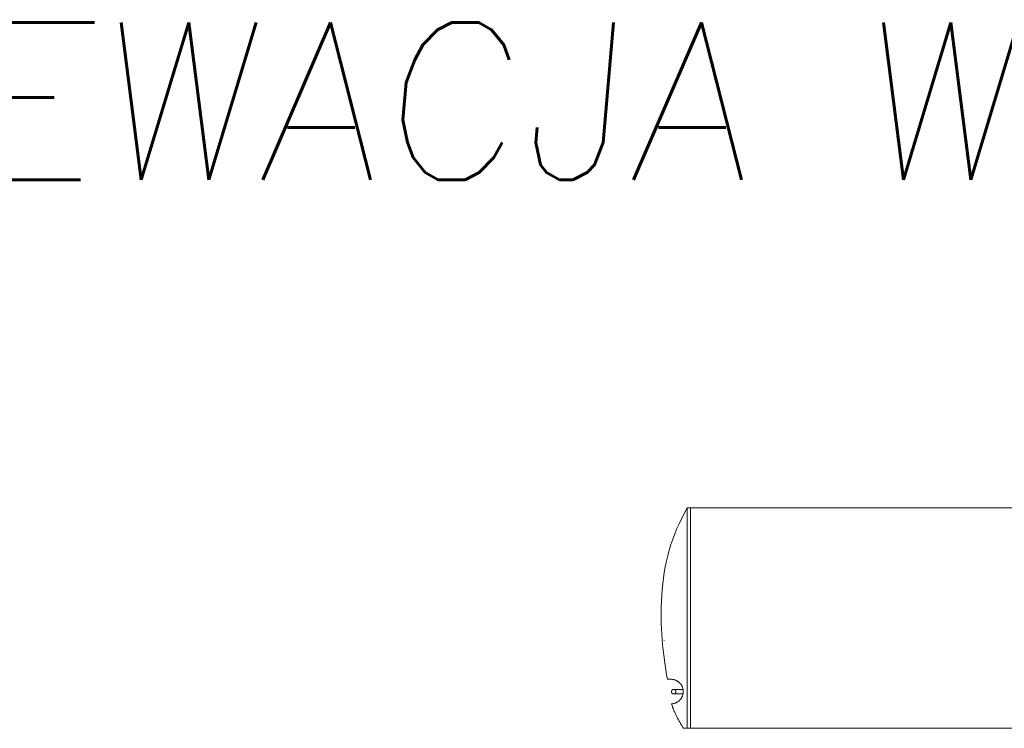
# Model space of a CAD drawing. Extents: x 64716 to 7565828, y -160732 to 5881792.
# Tile 50 of 160: x 90311 to 93439, y 2936 to 5188. Entities that reach past the tile are written whole.
import ezdxf

# ---------------------------------------------------------------- set-up
doc = ezdxf.new("R2010")
doc.units = 0
doc.header["$MEASUREMENT"] = 0
doc.layers.add('linii', color=7, linetype='Continuous', lineweight=15)
doc.styles.add('ROMAND', font='simplex.shx', dxfattribs={"width": 0.9, "oblique": 10})

msp = doc.modelspace()

# ---------------------------------------------------------------- linework, layer by layer
at = {"layer": 'linii'}
for p, q in [((92431.7, 3637, 0), (92415.1, 3604.5, 0)), ((92431.7, 3637, 0), (118957.8, 3637, 0)), ((92431.7, 2938, 0), (92431.7, 3637, 0)), ((92442.7, 2937.4, 0), (92442.7, 3637, 0)), ((92415.1, 3604.5, 0), (92406.9, 3588.1, 0)), ((92415.1, 3604.5, 0), (92406.9, 3588.1, 0)), ((92415.1, 3604.5, 0), (92406.9, 3588.1, 0)), ((92415.1, 3604.5, 0), (92406.9, 3588.1, 0)), ((92399.3, 3571.4, 0), (92392.3, 3554.5, 0)), ((92399.3, 3571.4, 0), (92392.3, 3554.5, 0)), ((92399.3, 3571.4, 0), (92392.3, 3554.5, 0)), ((92399.3, 3571.4, 0), (92392.3, 3554.5, 0)), ((92406.9, 3588.1, 0), (92399.3, 3571.4, 0)), ((92406.9, 3588.1, 0), (92399.3, 3571.4, 0)), ((92406.9, 3588.1, 0), (92399.3, 3571.4, 0)), ((92406.9, 3588.1, 0), (92399.3, 3571.4, 0)), ((92385.9, 3537.3, 0), (92380.1, 3520, 0)), ((92385.9, 3537.3, 0), (92380.1, 3520, 0)), ((92385.9, 3537.3, 0), (92380.1, 3520, 0)), ((92385.9, 3537.3, 0), (92380.1, 3520, 0)), ((92392.3, 3554.5, 0), (92385.9, 3537.3, 0)), ((92392.3, 3554.5, 0), (92385.9, 3537.3, 0)), ((92392.3, 3554.5, 0), (92385.9, 3537.3, 0)), ((92392.3, 3554.5, 0), (92385.9, 3537.3, 0)), ((92380.1, 3520, 0), (92374.9, 3502.5, 0)), ((92380.1, 3520, 0), (92374.9, 3502.5, 0)), ((92380.1, 3520, 0), (92374.9, 3502.5, 0)), ((92380.1, 3520, 0), (92374.9, 3502.5, 0)), ((92370.1, 3484.8, 0), (92366, 3467.1, 0)), ((92370.1, 3484.8, 0), (92366, 3467.1, 0)), ((92370.1, 3484.8, 0), (92366, 3467.1, 0)), ((92370.1, 3484.8, 0), (92366, 3467.1, 0)), ((92374.9, 3502.5, 0), (92370.1, 3484.8, 0)), ((92374.9, 3502.5, 0), (92370.1, 3484.8, 0)), ((92374.9, 3502.5, 0), (92370.1, 3484.8, 0)), ((92374.9, 3502.5, 0), (92370.1, 3484.8, 0)), ((92362.3, 3449.2, 0), (92359.1, 3431.2, 0)), ((92362.3, 3449.2, 0), (92359.1, 3431.2, 0)), ((92362.3, 3449.2, 0), (92359.1, 3431.2, 0)), ((92362.3, 3449.2, 0), (92359.1, 3431.2, 0)), ((92366, 3467.1, 0), (92362.3, 3449.2, 0)), ((92366, 3467.1, 0), (92362.3, 3449.2, 0)), ((92366, 3467.1, 0), (92362.3, 3449.2, 0)), ((92366, 3467.1, 0), (92362.3, 3449.2, 0)), ((92356.4, 3413.2, 0), (92354.1, 3395.1, 0)), ((92356.4, 3413.2, 0), (92354.1, 3395.1, 0)), ((92356.4, 3413.2, 0), (92354.1, 3395.1, 0)), ((92356.4, 3413.2, 0), (92354.1, 3395.1, 0)), ((92359.1, 3431.2, 0), (92356.4, 3413.2, 0)), ((92359.1, 3431.2, 0), (92356.4, 3413.2, 0)), ((92359.1, 3431.2, 0), (92356.4, 3413.2, 0)), ((92359.1, 3431.2, 0), (92356.4, 3413.2, 0)), ((92354.1, 3395.1, 0), (92352.3, 3377.1, 0)), ((92354.1, 3395.1, 0), (92352.3, 3377.1, 0)), ((92354.1, 3395.1, 0), (92352.3, 3377.1, 0)), ((92354.1, 3395.1, 0), (92352.3, 3377.1, 0)), ((92350.9, 3359.1, 0), (92349.8, 3341.1, 0)), ((92350.9, 3359.1, 0), (92349.8, 3341.1, 0)), ((92350.9, 3359.1, 0), (92349.8, 3341.1, 0)), ((92350.9, 3359.1, 0), (92349.8, 3341.1, 0)), ((92352.3, 3377.1, 0), (92350.9, 3359.1, 0)), ((92352.3, 3377.1, 0), (92350.9, 3359.1, 0)), ((92352.3, 3377.1, 0), (92350.9, 3359.1, 0)), ((92352.3, 3377.1, 0), (92350.9, 3359.1, 0)), ((92349.2, 3323.1, 0), (92348.9, 3305.3, 0)), ((92349.2, 3323.1, 0), (92348.9, 3305.3, 0)), ((92349.2, 3323.1, 0), (92348.9, 3305.3, 0)), ((92349.2, 3323.1, 0), (92348.9, 3305.3, 0)), ((92349.8, 3341.1, 0), (92349.2, 3323.1, 0)), ((92349.8, 3341.1, 0), (92349.2, 3323.1, 0)), ((92349.8, 3341.1, 0), (92349.2, 3323.1, 0)), ((92349.8, 3341.1, 0), (92349.2, 3323.1, 0)), ((92348.9, 3305.3, 0), (92349, 3287.6, 0)), ((92348.9, 3305.3, 0), (92349, 3287.6, 0)), ((92348.9, 3305.3, 0), (92349, 3287.6, 0)), ((92348.9, 3305.3, 0), (92349, 3287.6, 0)), ((92349, 3287.6, 0), (92349.3, 3270, 0)), ((92349, 3287.6, 0), (92349.3, 3270, 0)), ((92349, 3287.6, 0), (92349.3, 3270, 0)), ((92349, 3287.6, 0), (92349.3, 3270, 0)), ((92349.3, 3270, 0), (92350, 3252.6, 0)), ((92349.3, 3270, 0), (92350, 3252.6, 0)), ((92349.3, 3270, 0), (92350, 3252.6, 0)), ((92349.3, 3270, 0), (92350, 3252.6, 0)), ((92350, 3252.6, 0), (92350.9, 3235.3, 0)), ((92350, 3252.6, 0), (92350.9, 3235.3, 0)), ((92350, 3252.6, 0), (92350.9, 3235.3, 0)), ((92350, 3252.6, 0), (92350.9, 3235.3, 0)), ((92350.9, 3235.3, 0), (92352.1, 3218.3, 0)), ((92350.9, 3235.3, 0), (92352.1, 3218.3, 0)), ((92350.9, 3235.3, 0), (92352.1, 3218.3, 0)), ((92350.9, 3235.3, 0), (92352.1, 3218.3, 0)), ((92352.1, 3218.3, 0), (92353.6, 3201.5, 0)), ((92352.1, 3218.3, 0), (92353.6, 3201.5, 0)), ((92352.1, 3218.3, 0), (92353.6, 3201.5, 0)), ((92352.1, 3218.3, 0), (92353.6, 3201.5, 0)), ((92353.6, 3201.5, 0), (92355.2, 3184.9, 0)), ((92353.6, 3201.5, 0), (92355.2, 3184.9, 0)), ((92353.6, 3201.5, 0), (92355.2, 3184.9, 0)), ((92353.6, 3201.5, 0), (92355.2, 3184.9, 0)), ((92358.4, 3214.5, 0), (92358.4, 3215.4, 0)), ((92355.2, 3184.9, 0), (92357.2, 3168.7, 0)), ((92355.2, 3184.9, 0), (92357.2, 3168.7, 0)), ((92355.2, 3184.9, 0), (92357.2, 3168.7, 0)), ((92355.2, 3184.9, 0), (92357.2, 3168.7, 0)), ((92357.2, 3168.7, 0), (92359.2, 3152.7, 0)), ((92357.2, 3168.7, 0), (92359.2, 3152.7, 0)), ((92357.2, 3168.7, 0), (92359.2, 3152.7, 0)), ((92357.2, 3168.7, 0), (92359.2, 3152.7, 0)), ((92359.2, 3152.7, 0), (92361.4, 3137, 0)), ((92359.2, 3152.7, 0), (92361.4, 3137, 0)), ((92359.2, 3152.7, 0), (92361.4, 3137, 0)), ((92359.2, 3152.7, 0), (92361.4, 3137, 0)), ((92361.4, 3137, 0), (92363.9, 3121.7, 0)), ((92361.4, 3137, 0), (92363.9, 3121.7, 0)), ((92361.4, 3137, 0), (92363.9, 3121.7, 0)), ((92361.4, 3137, 0), (92363.9, 3121.7, 0)), ((92363.9, 3121.7, 0), (92366.4, 3106.8, 0)), ((92363.9, 3121.7, 0), (92366.4, 3106.8, 0)), ((92363.9, 3121.7, 0), (92366.4, 3106.8, 0)), ((92363.9, 3121.7, 0), (92366.4, 3106.8, 0)), ((92366.4, 3106.8, 0), (92369, 3092.3, 0)), ((92366.4, 3106.8, 0), (92369, 3092.3, 0)), ((92366.4, 3106.8, 0), (92369, 3092.3, 0)), ((92366.4, 3106.8, 0), (92369, 3092.3, 0)), ((92369, 3092.3, 0), (92380.4, 3092.3, 0)), ((92369, 3092.3, 0), (92380.4, 3092.3, 0)), ((92369, 3092.3, 0), (92380.4, 3092.3, 0)), ((92369, 3092.3, 0), (92380.4, 3092.3, 0)), ((92380.4, 3092.3, 0), (92383.4, 3092.3, 0)), ((92380.4, 3092.3, 0), (92383.4, 3092.3, 0)), ((92380.4, 3092.3, 0), (92383.4, 3092.3, 0)), ((92380.4, 3092.3, 0), (92383.4, 3092.3, 0)), ((92383.4, 3092.3, 0), (92383.4, 3092.3, 0)), ((92383.4, 3092.3, 0), (92383.4, 3092.2, 0)), ((92383.4, 3092.3, 0), (92383.4, 3092.2, 0)), ((92383.4, 3092.3, 0), (92383.4, 3092.3, 0)), ((92383.4, 3092.3, 0), (92383.4, 3092.2, 0)), ((92383.4, 3092.3, 0), (92383.4, 3092.2, 0)), ((92383.4, 3092.2, 0), (92385.3, 3092, 0)), ((92383.4, 3092.2, 0), (92385.3, 3092, 0)), ((92383.4, 3092.2, 0), (92385.3, 3092, 0)), ((92383.4, 3092.2, 0), (92385.3, 3092, 0)), ((92385.3, 3092, 0), (92387.1, 3091.7, 0)), ((92385.3, 3092, 0), (92387.1, 3091.7, 0)), ((92385.3, 3092, 0), (92387.1, 3091.7, 0)), ((92385.3, 3092, 0), (92387.1, 3091.7, 0)), ((92387.1, 3091.7, 0), (92388.9, 3091.4, 0)), ((92387.1, 3091.7, 0), (92388.9, 3091.4, 0)), ((92387.1, 3091.7, 0), (92388.9, 3091.4, 0)), ((92387.1, 3091.7, 0), (92388.9, 3091.4, 0)), ((92388.9, 3091.4, 0), (92390.7, 3090.9, 0)), ((92388.9, 3091.4, 0), (92390.7, 3090.9, 0)), ((92388.9, 3091.4, 0), (92390.7, 3090.9, 0)), ((92388.9, 3091.4, 0), (92390.7, 3090.9, 0)), ((92390.7, 3090.9, 0), (92392.5, 3090.4, 0)), ((92390.7, 3090.9, 0), (92392.5, 3090.4, 0)), ((92390.7, 3090.9, 0), (92392.5, 3090.4, 0)), ((92390.7, 3090.9, 0), (92392.5, 3090.4, 0)), ((92392.5, 3090.4, 0), (92394.2, 3089.8, 0)), ((92392.5, 3090.4, 0), (92394.2, 3089.8, 0)), ((92392.5, 3090.4, 0), (92394.2, 3089.8, 0)), ((92392.5, 3090.4, 0), (92394.2, 3089.8, 0)), ((92394.2, 3089.8, 0), (92395.9, 3089.1, 0)), ((92394.2, 3089.8, 0), (92395.9, 3089.1, 0)), ((92394.2, 3089.8, 0), (92395.9, 3089.1, 0)), ((92394.2, 3089.8, 0), (92395.9, 3089.1, 0)), ((92395.9, 3089.1, 0), (92397.5, 3088.4, 0)), ((92395.9, 3089.1, 0), (92397.5, 3088.4, 0)), ((92395.9, 3089.1, 0), (92397.5, 3088.4, 0)), ((92395.9, 3089.1, 0), (92397.5, 3088.4, 0)), ((92397.5, 3088.4, 0), (92399.1, 3087.5, 0)), ((92397.5, 3088.4, 0), (92399.1, 3087.5, 0)), ((92397.5, 3088.4, 0), (92399.1, 3087.5, 0)), ((92397.5, 3088.4, 0), (92399.1, 3087.5, 0)), ((92399.1, 3087.5, 0), (92400.6, 3086.6, 0)), ((92399.1, 3087.5, 0), (92400.6, 3086.6, 0)), ((92399.1, 3087.5, 0), (92400.6, 3086.6, 0)), ((92399.1, 3087.5, 0), (92400.6, 3086.6, 0)), ((92400.6, 3086.6, 0), (92402.2, 3085.6, 0)), ((92400.6, 3086.6, 0), (92402.2, 3085.6, 0)), ((92400.6, 3086.6, 0), (92402.2, 3085.6, 0)), ((92400.6, 3086.6, 0), (92402.2, 3085.6, 0)), ((92402.2, 3085.6, 0), (92403.6, 3084.6, 0)), ((92402.2, 3085.6, 0), (92403.6, 3084.6, 0)), ((92402.2, 3085.6, 0), (92403.6, 3084.6, 0)), ((92402.2, 3085.6, 0), (92403.6, 3084.6, 0)), ((92403.6, 3084.6, 0), (92405, 3083.5, 0)), ((92403.6, 3084.6, 0), (92405, 3083.5, 0)), ((92403.6, 3084.6, 0), (92405, 3083.5, 0)), ((92403.6, 3084.6, 0), (92405, 3083.5, 0)), ((92405, 3083.5, 0), (92406.4, 3082.3, 0)), ((92405, 3083.5, 0), (92406.4, 3082.3, 0)), ((92405, 3083.5, 0), (92406.4, 3082.3, 0)), ((92405, 3083.5, 0), (92406.4, 3082.3, 0)), ((92406.4, 3082.3, 0), (92407.6, 3081.1, 0)), ((92406.4, 3082.3, 0), (92407.6, 3081.1, 0)), ((92406.4, 3082.3, 0), (92407.6, 3081.1, 0)), ((92406.4, 3082.3, 0), (92407.6, 3081.1, 0)), ((92407.6, 3081.1, 0), (92408.9, 3079.8, 0)), ((92407.6, 3081.1, 0), (92408.9, 3079.8, 0)), ((92407.6, 3081.1, 0), (92408.9, 3079.8, 0)), ((92407.6, 3081.1, 0), (92408.9, 3079.8, 0)), ((92408.9, 3079.8, 0), (92410.1, 3078.5, 0)), ((92408.9, 3079.8, 0), (92410.1, 3078.5, 0)), ((92408.9, 3079.8, 0), (92410.1, 3078.5, 0)), ((92408.9, 3079.8, 0), (92410.1, 3078.5, 0)), ((92410.1, 3078.5, 0), (92411.2, 3077.1, 0)), ((92410.1, 3078.5, 0), (92411.2, 3077.1, 0)), ((92410.1, 3078.5, 0), (92411.2, 3077.1, 0)), ((92410.1, 3078.5, 0), (92411.2, 3077.1, 0)), ((92411.2, 3077.1, 0), (92412.3, 3075.7, 0)), ((92411.2, 3077.1, 0), (92412.3, 3075.7, 0)), ((92411.2, 3077.1, 0), (92412.3, 3075.7, 0)), ((92411.2, 3077.1, 0), (92412.3, 3075.7, 0)), ((92412.3, 3075.7, 0), (92413.3, 3074.2, 0)), ((92412.3, 3075.7, 0), (92413.3, 3074.2, 0)), ((92412.3, 3075.7, 0), (92413.3, 3074.2, 0)), ((92412.3, 3075.7, 0), (92413.3, 3074.2, 0)), ((92413.3, 3074.2, 0), (92414.2, 3072.7, 0)), ((92413.3, 3074.2, 0), (92414.2, 3072.7, 0)), ((92413.3, 3074.2, 0), (92414.2, 3072.7, 0)), ((92413.3, 3074.2, 0), (92414.2, 3072.7, 0)), ((92414.2, 3072.7, 0), (92415, 3071.1, 0)), ((92414.2, 3072.7, 0), (92415, 3071.1, 0)), ((92414.2, 3072.7, 0), (92415, 3071.1, 0)), ((92414.2, 3072.7, 0), (92415, 3071.1, 0)), ((92415, 3071.1, 0), (92415.8, 3069.5, 0)), ((92415, 3071.1, 0), (92415.8, 3069.5, 0)), ((92415, 3071.1, 0), (92415.8, 3069.5, 0)), ((92415, 3071.1, 0), (92415.8, 3069.5, 0)), ((92415.8, 3069.5, 0), (92416.5, 3067.8, 0)), ((92415.8, 3069.5, 0), (92416.5, 3067.8, 0)), ((92415.8, 3069.5, 0), (92416.5, 3067.8, 0)), ((92415.8, 3069.5, 0), (92416.5, 3067.8, 0)), ((92416.5, 3067.8, 0), (92417.2, 3066.1, 0)), ((92416.5, 3067.8, 0), (92417.2, 3066.1, 0)), ((92416.5, 3067.8, 0), (92417.2, 3066.1, 0)), ((92416.5, 3067.8, 0), (92417.2, 3066.1, 0)), ((92417.2, 3066.1, 0), (92417.8, 3064.4, 0)), ((92417.2, 3066.1, 0), (92417.8, 3064.4, 0)), ((92417.2, 3066.1, 0), (92417.8, 3064.4, 0)), ((92417.2, 3066.1, 0), (92417.8, 3064.4, 0)), ((92381.7, 3053.4, 0), (92381.8, 3054.1, 0)), ((92381.7, 3053.4, 0), (92381.8, 3054.1, 0)), ((92381.7, 3053.4, 0), (92381.8, 3054.1, 0)), ((92381.7, 3053.4, 0), (92381.8, 3054.1, 0)), ((92381.7, 3052.6, 0), (92381.7, 3053.4, 0)), ((92381.7, 3052.6, 0), (92381.7, 3053.4, 0)), ((92381.7, 3052.6, 0), (92381.7, 3053.4, 0)), ((92381.7, 3052.6, 0), (92381.7, 3053.4, 0)), ((92381.7, 3051.9, 0), (92381.7, 3052.6, 0)), ((92381.7, 3051.9, 0), (92381.7, 3052.6, 0)), ((92381.7, 3051.9, 0), (92381.7, 3052.6, 0)), ((92381.7, 3051.9, 0), (92381.7, 3052.6, 0)), ((92381.8, 3051.2, 0), (92381.7, 3051.9, 0)), ((92381.8, 3051.2, 0), (92381.7, 3051.9, 0)), ((92381.8, 3051.2, 0), (92381.7, 3051.9, 0)), ((92381.8, 3051.2, 0), (92381.7, 3051.9, 0)), ((92381.8, 3054.1, 0), (92382, 3054.7, 0)), ((92381.8, 3054.1, 0), (92382, 3054.7, 0)), ((92381.8, 3054.1, 0), (92382, 3054.7, 0)), ((92381.8, 3054.1, 0), (92382, 3054.7, 0)), ((92382, 3050.5, 0), (92381.8, 3051.2, 0)), ((92382, 3050.5, 0), (92381.8, 3051.2, 0)), ((92382, 3050.5, 0), (92381.8, 3051.2, 0)), ((92382, 3050.5, 0), (92381.8, 3051.2, 0)), ((92382, 3054.7, 0), (92382.3, 3055.4, 0)), ((92382, 3054.7, 0), (92382.3, 3055.4, 0)), ((92382, 3054.7, 0), (92382.3, 3055.4, 0)), ((92382, 3054.7, 0), (92382.3, 3055.4, 0)), ((92382.3, 3049.9, 0), (92382, 3050.5, 0)), ((92382.3, 3049.9, 0), (92382, 3050.5, 0)), ((92382.3, 3049.9, 0), (92382, 3050.5, 0)), ((92382.3, 3049.9, 0), (92382, 3050.5, 0)), ((92382.3, 3055.4, 0), (92382.6, 3056, 0)), ((92382.3, 3055.4, 0), (92382.6, 3056, 0)), ((92382.3, 3055.4, 0), (92382.6, 3056, 0)), ((92382.3, 3055.4, 0), (92382.6, 3056, 0)), ((92382.6, 3049.3, 0), (92382.3, 3049.9, 0)), ((92382.6, 3049.3, 0), (92382.3, 3049.9, 0)), ((92382.6, 3049.3, 0), (92382.3, 3049.9, 0)), ((92382.6, 3049.3, 0), (92382.3, 3049.9, 0)), ((92382.6, 3056, 0), (92382.9, 3056.6, 0)), ((92382.6, 3056, 0), (92382.9, 3056.6, 0)), ((92382.6, 3056, 0), (92382.9, 3056.6, 0)), ((92382.6, 3056, 0), (92382.9, 3056.6, 0)), ((92382.9, 3048.6, 0), (92382.6, 3049.3, 0)), ((92382.9, 3048.6, 0), (92382.6, 3049.3, 0)), ((92382.9, 3048.6, 0), (92382.6, 3049.3, 0)), ((92382.9, 3048.6, 0), (92382.6, 3049.3, 0)), ((92382.9, 3056.6, 0), (92383.3, 3057.1, 0)), ((92382.9, 3056.6, 0), (92383.3, 3057.1, 0)), ((92382.9, 3056.6, 0), (92383.3, 3057.1, 0)), ((92382.9, 3056.6, 0), (92383.3, 3057.1, 0)), ((92383.3, 3048.1, 0), (92382.9, 3048.6, 0)), ((92383.3, 3048.1, 0), (92382.9, 3048.6, 0)), ((92383.3, 3048.1, 0), (92382.9, 3048.6, 0)), ((92383.3, 3048.1, 0), (92382.9, 3048.6, 0)), ((92383.3, 3057.1, 0), (92383.8, 3057.7, 0)), ((92383.3, 3057.1, 0), (92383.8, 3057.7, 0)), ((92383.3, 3057.1, 0), (92383.8, 3057.7, 0)), ((92383.3, 3057.1, 0), (92383.8, 3057.7, 0)), ((92383.8, 3047.6, 0), (92383.3, 3048.1, 0)), ((92383.8, 3047.6, 0), (92383.3, 3048.1, 0)), ((92383.8, 3047.6, 0), (92383.3, 3048.1, 0)), ((92383.8, 3047.6, 0), (92383.3, 3048.1, 0)), ((92383.8, 3057.7, 0), (92384.3, 3058.2, 0)), ((92383.8, 3057.7, 0), (92384.3, 3058.2, 0)), ((92383.8, 3057.7, 0), (92384.3, 3058.2, 0)), ((92383.8, 3057.7, 0), (92384.3, 3058.2, 0)), ((92384.3, 3047.2, 0), (92383.8, 3047.6, 0)), ((92384.3, 3047.2, 0), (92383.8, 3047.6, 0)), ((92384.3, 3047.2, 0), (92383.8, 3047.6, 0)), ((92384.3, 3047.2, 0), (92383.8, 3047.6, 0)), ((92384.3, 3058.2, 0), (92384.9, 3058.5, 0)), ((92384.3, 3058.2, 0), (92384.9, 3058.5, 0)), ((92384.3, 3058.2, 0), (92384.9, 3058.5, 0)), ((92384.3, 3058.2, 0), (92384.9, 3058.5, 0)), ((92384.9, 3046.7, 0), (92384.3, 3047.2, 0)), ((92384.9, 3046.7, 0), (92384.3, 3047.2, 0)), ((92384.9, 3046.7, 0), (92384.3, 3047.2, 0)), ((92384.9, 3046.7, 0), (92384.3, 3047.2, 0)), ((92384.9, 3058.5, 0), (92385.4, 3058.9, 0)), ((92384.9, 3058.5, 0), (92385.4, 3058.9, 0)), ((92384.9, 3058.5, 0), (92385.4, 3058.9, 0)), ((92384.9, 3058.5, 0), (92385.4, 3058.9, 0)), ((92385.4, 3046.4, 0), (92384.9, 3046.7, 0)), ((92385.4, 3046.4, 0), (92384.9, 3046.7, 0)), ((92385.4, 3046.4, 0), (92384.9, 3046.7, 0)), ((92385.4, 3046.4, 0), (92384.9, 3046.7, 0)), ((92385.4, 3058.9, 0), (92386, 3059.2, 0)), ((92385.4, 3058.9, 0), (92386, 3059.2, 0)), ((92385.4, 3058.9, 0), (92386, 3059.2, 0)), ((92385.4, 3058.9, 0), (92386, 3059.2, 0)), ((92386, 3046.1, 0), (92385.4, 3046.4, 0)), ((92386, 3046.1, 0), (92385.4, 3046.4, 0)), ((92386, 3046.1, 0), (92385.4, 3046.4, 0)), ((92386, 3046.1, 0), (92385.4, 3046.4, 0)), ((92386, 3059.2, 0), (92386.7, 3059.4, 0)), ((92386, 3059.2, 0), (92386.7, 3059.4, 0)), ((92386, 3059.2, 0), (92386.7, 3059.4, 0)), ((92386, 3059.2, 0), (92386.7, 3059.4, 0)), ((92386.7, 3045.8, 0), (92386, 3046.1, 0)), ((92386.7, 3045.8, 0), (92386, 3046.1, 0)), ((92386.7, 3045.8, 0), (92386, 3046.1, 0)), ((92386.7, 3045.8, 0), (92386, 3046.1, 0)), ((92386.7, 3059.4, 0), (92387.4, 3059.6, 0)), ((92386.7, 3059.4, 0), (92387.4, 3059.6, 0)), ((92386.7, 3059.4, 0), (92387.4, 3059.6, 0)), ((92386.7, 3059.4, 0), (92387.4, 3059.6, 0)), ((92387.4, 3045.7, 0), (92386.7, 3045.8, 0)), ((92387.4, 3045.7, 0), (92386.7, 3045.8, 0)), ((92387.4, 3045.7, 0), (92386.7, 3045.8, 0)), ((92387.4, 3045.7, 0), (92386.7, 3045.8, 0)), ((92387.4, 3059.6, 0), (92388.1, 3059.7, 0)), ((92387.4, 3059.6, 0), (92388.1, 3059.7, 0)), ((92387.4, 3059.6, 0), (92388.1, 3059.7, 0)), ((92387.4, 3059.6, 0), (92388.1, 3059.7, 0)), ((92388.1, 3045.5, 0), (92387.4, 3045.7, 0)), ((92388.1, 3045.5, 0), (92387.4, 3045.7, 0)), ((92388.1, 3045.5, 0), (92387.4, 3045.7, 0)), ((92388.1, 3045.5, 0), (92387.4, 3045.7, 0)), ((92388.1, 3059.7, 0), (92388.8, 3059.8, 0)), ((92388.1, 3059.7, 0), (92388.8, 3059.8, 0)), ((92388.1, 3059.7, 0), (92388.8, 3059.8, 0)), ((92388.1, 3059.7, 0), (92388.8, 3059.8, 0)), ((92388.8, 3045.5, 0), (92388.1, 3045.5, 0)), ((92388.8, 3045.5, 0), (92388.1, 3045.5, 0)), ((92388.8, 3045.5, 0), (92388.1, 3045.5, 0)), ((92388.8, 3045.5, 0), (92388.1, 3045.5, 0)), ((92388.8, 3059.8, 0), (92388.8, 3059.8, 0)), ((92388.8, 3059.8, 0), (92419.3, 3059.8, 0)), ((92388.8, 3059.8, 0), (92388.8, 3059.8, 0)), ((92388.8, 3059.8, 0), (92419.3, 3059.8, 0)), ((92388.8, 3059.8, 0), (92389.5, 3059.7, 0)), ((92388.8, 3059.8, 0), (92389.5, 3059.7, 0)), ((92388.8, 3059.8, 0), (92388.8, 3059.8, 0)), ((92388.8, 3059.8, 0), (92419.3, 3059.8, 0)), ((92388.8, 3059.8, 0), (92388.8, 3059.8, 0)), ((92388.8, 3059.8, 0), (92419.3, 3059.8, 0)), ((92388.8, 3059.8, 0), (92389.5, 3059.7, 0)), ((92388.8, 3059.8, 0), (92389.5, 3059.7, 0)), ((92419.3, 3045.5, 0), (92388.8, 3045.5, 0)), ((92419.3, 3045.5, 0), (92388.8, 3045.5, 0)), ((92388.8, 3045.5, 0), (92388.8, 3045.5, 0)), ((92389.5, 3045.5, 0), (92388.8, 3045.5, 0)), ((92389.5, 3045.5, 0), (92388.8, 3045.5, 0)), ((92419.3, 3045.5, 0), (92388.8, 3045.5, 0)), ((92419.3, 3045.5, 0), (92388.8, 3045.5, 0)), ((92388.8, 3045.5, 0), (92388.8, 3045.5, 0)), ((92389.5, 3045.5, 0), (92388.8, 3045.5, 0)), ((92389.5, 3045.5, 0), (92388.8, 3045.5, 0)), ((92389.5, 3059.7, 0), (92390.2, 3059.6, 0)), ((92389.5, 3059.7, 0), (92390.2, 3059.6, 0)), ((92389.5, 3059.7, 0), (92390.2, 3059.6, 0)), ((92389.5, 3059.7, 0), (92390.2, 3059.6, 0)), ((92390.2, 3045.7, 0), (92389.5, 3045.5, 0)), ((92390.2, 3045.7, 0), (92389.5, 3045.5, 0)), ((92390.2, 3045.7, 0), (92389.5, 3045.5, 0)), ((92390.2, 3045.7, 0), (92389.5, 3045.5, 0)), ((92390.2, 3059.6, 0), (92390.9, 3059.4, 0)), ((92390.2, 3059.6, 0), (92390.9, 3059.4, 0)), ((92390.2, 3059.6, 0), (92390.9, 3059.4, 0)), ((92390.2, 3059.6, 0), (92390.9, 3059.4, 0)), ((92390.9, 3045.8, 0), (92390.2, 3045.7, 0)), ((92390.9, 3045.8, 0), (92390.2, 3045.7, 0)), ((92390.9, 3045.8, 0), (92390.2, 3045.7, 0)), ((92390.9, 3045.8, 0), (92390.2, 3045.7, 0)), ((92390.9, 3059.4, 0), (92391.6, 3059.2, 0)), ((92390.9, 3059.4, 0), (92391.6, 3059.2, 0)), ((92390.9, 3059.4, 0), (92391.6, 3059.2, 0)), ((92390.9, 3059.4, 0), (92391.6, 3059.2, 0)), ((92391.6, 3046.1, 0), (92390.9, 3045.8, 0)), ((92391.6, 3046.1, 0), (92390.9, 3045.8, 0)), ((92391.6, 3046.1, 0), (92390.9, 3045.8, 0)), ((92391.6, 3046.1, 0), (92390.9, 3045.8, 0)), ((92391.6, 3059.2, 0), (92392.2, 3058.9, 0)), ((92391.6, 3059.2, 0), (92392.2, 3058.9, 0)), ((92391.6, 3059.2, 0), (92392.2, 3058.9, 0)), ((92391.6, 3059.2, 0), (92392.2, 3058.9, 0)), ((92392.2, 3046.4, 0), (92391.6, 3046.1, 0)), ((92392.2, 3046.4, 0), (92391.6, 3046.1, 0)), ((92392.2, 3046.4, 0), (92391.6, 3046.1, 0)), ((92392.2, 3046.4, 0), (92391.6, 3046.1, 0)), ((92392.2, 3058.9, 0), (92392.8, 3058.5, 0)), ((92392.2, 3058.9, 0), (92392.8, 3058.5, 0)), ((92392.2, 3058.9, 0), (92392.8, 3058.5, 0)), ((92392.2, 3058.9, 0), (92392.8, 3058.5, 0)), ((92392.8, 3046.7, 0), (92392.2, 3046.4, 0)), ((92392.8, 3046.7, 0), (92392.2, 3046.4, 0)), ((92392.8, 3046.7, 0), (92392.2, 3046.4, 0)), ((92392.8, 3046.7, 0), (92392.2, 3046.4, 0)), ((92392.8, 3058.5, 0), (92393.4, 3058.2, 0)), ((92392.8, 3058.5, 0), (92393.4, 3058.2, 0)), ((92392.8, 3058.5, 0), (92393.4, 3058.2, 0)), ((92392.8, 3058.5, 0), (92393.4, 3058.2, 0)), ((92393.4, 3047.2, 0), (92392.8, 3046.7, 0)), ((92393.4, 3047.2, 0), (92392.8, 3046.7, 0)), ((92393.4, 3047.2, 0), (92392.8, 3046.7, 0)), ((92393.4, 3047.2, 0), (92392.8, 3046.7, 0)), ((92393.4, 3058.2, 0), (92393.9, 3057.7, 0)), ((92393.4, 3058.2, 0), (92393.9, 3057.7, 0)), ((92393.4, 3058.2, 0), (92393.9, 3057.7, 0)), ((92393.4, 3058.2, 0), (92393.9, 3057.7, 0)), ((92393.9, 3047.6, 0), (92393.4, 3047.2, 0)), ((92393.9, 3047.6, 0), (92393.4, 3047.2, 0)), ((92393.9, 3047.6, 0), (92393.4, 3047.2, 0)), ((92393.9, 3047.6, 0), (92393.4, 3047.2, 0)), ((92393.9, 3057.7, 0), (92394.3, 3057.1, 0)), ((92393.9, 3057.7, 0), (92394.3, 3057.1, 0)), ((92393.9, 3057.7, 0), (92394.3, 3057.1, 0)), ((92393.9, 3057.7, 0), (92394.3, 3057.1, 0)), ((92394.3, 3048.1, 0), (92393.9, 3047.6, 0)), ((92394.3, 3048.1, 0), (92393.9, 3047.6, 0)), ((92394.3, 3048.1, 0), (92393.9, 3047.6, 0)), ((92394.3, 3048.1, 0), (92393.9, 3047.6, 0)), ((92394.3, 3057.1, 0), (92394.8, 3056.6, 0)), ((92394.3, 3057.1, 0), (92394.8, 3056.6, 0)), ((92394.3, 3057.1, 0), (92394.8, 3056.6, 0)), ((92394.3, 3057.1, 0), (92394.8, 3056.6, 0)), ((92394.8, 3048.6, 0), (92394.3, 3048.1, 0)), ((92394.8, 3048.6, 0), (92394.3, 3048.1, 0)), ((92394.8, 3048.6, 0), (92394.3, 3048.1, 0)), ((92394.8, 3048.6, 0), (92394.3, 3048.1, 0)), ((92394.8, 3056.6, 0), (92395.1, 3056, 0)), ((92394.8, 3056.6, 0), (92395.1, 3056, 0)), ((92394.8, 3056.6, 0), (92395.1, 3056, 0)), ((92394.8, 3056.6, 0), (92395.1, 3056, 0)), ((92395.1, 3049.3, 0), (92394.8, 3048.6, 0)), ((92395.1, 3049.3, 0), (92394.8, 3048.6, 0)), ((92395.1, 3049.3, 0), (92394.8, 3048.6, 0)), ((92395.1, 3049.3, 0), (92394.8, 3048.6, 0)), ((92395.1, 3056, 0), (92395.4, 3055.4, 0)), ((92395.1, 3056, 0), (92395.4, 3055.4, 0)), ((92395.1, 3056, 0), (92395.4, 3055.4, 0)), ((92395.1, 3056, 0), (92395.4, 3055.4, 0)), ((92395.4, 3049.9, 0), (92395.1, 3049.3, 0)), ((92395.4, 3049.9, 0), (92395.1, 3049.3, 0)), ((92395.4, 3049.9, 0), (92395.1, 3049.3, 0)), ((92395.4, 3049.9, 0), (92395.1, 3049.3, 0)), ((92395.4, 3055.4, 0), (92395.6, 3054.7, 0)), ((92395.4, 3055.4, 0), (92395.6, 3054.7, 0)), ((92395.4, 3055.4, 0), (92395.6, 3054.7, 0)), ((92395.4, 3055.4, 0), (92395.6, 3054.7, 0)), ((92395.6, 3050.5, 0), (92395.4, 3049.9, 0)), ((92395.6, 3050.5, 0), (92395.4, 3049.9, 0)), ((92395.6, 3050.5, 0), (92395.4, 3049.9, 0)), ((92395.6, 3050.5, 0), (92395.4, 3049.9, 0)), ((92395.6, 3054.7, 0), (92395.8, 3054.1, 0)), ((92395.6, 3054.7, 0), (92395.8, 3054.1, 0)), ((92395.6, 3054.7, 0), (92395.8, 3054.1, 0)), ((92395.6, 3054.7, 0), (92395.8, 3054.1, 0)), ((92395.8, 3051.2, 0), (92395.6, 3050.5, 0)), ((92395.8, 3051.2, 0), (92395.6, 3050.5, 0)), ((92395.8, 3051.2, 0), (92395.6, 3050.5, 0)), ((92395.8, 3051.2, 0), (92395.6, 3050.5, 0)), ((92395.8, 3054.1, 0), (92395.9, 3053.4, 0)), ((92395.8, 3054.1, 0), (92395.9, 3053.4, 0)), ((92395.8, 3054.1, 0), (92395.9, 3053.4, 0)), ((92395.8, 3054.1, 0), (92395.9, 3053.4, 0)), ((92395.9, 3051.9, 0), (92395.8, 3051.2, 0)), ((92395.9, 3051.9, 0), (92395.8, 3051.2, 0)), ((92395.9, 3051.9, 0), (92395.8, 3051.2, 0)), ((92395.9, 3051.9, 0), (92395.8, 3051.2, 0)), ((92395.9, 3053.4, 0), (92395.9, 3052.6, 0)), ((92395.9, 3053.4, 0), (92395.9, 3052.6, 0)), ((92395.9, 3053.4, 0), (92395.9, 3052.6, 0)), ((92395.9, 3053.4, 0), (92395.9, 3052.6, 0)), ((92395.9, 3052.6, 0), (92395.9, 3051.9, 0)), ((92395.9, 3052.6, 0), (92395.9, 3051.9, 0)), ((92395.9, 3052.6, 0), (92395.9, 3051.9, 0)), ((92395.9, 3052.6, 0), (92395.9, 3051.9, 0)), ((92415, 3035.5, 0), (92414.2, 3034, 0)), ((92415, 3035.5, 0), (92414.2, 3034, 0)), ((92415, 3035.5, 0), (92414.2, 3034, 0)), ((92415, 3035.5, 0), (92414.2, 3034, 0)), ((92415.8, 3037.2, 0), (92415, 3035.5, 0)), ((92415.8, 3037.2, 0), (92415, 3035.5, 0)), ((92415.8, 3037.2, 0), (92415, 3035.5, 0)), ((92415.8, 3037.2, 0), (92415, 3035.5, 0)), ((92416.5, 3038.8, 0), (92415.8, 3037.2, 0)), ((92416.5, 3038.8, 0), (92415.8, 3037.2, 0)), ((92416.5, 3038.8, 0), (92415.8, 3037.2, 0)), ((92416.5, 3038.8, 0), (92415.8, 3037.2, 0)), ((92417.2, 3040.5, 0), (92416.5, 3038.8, 0)), ((92417.2, 3040.5, 0), (92416.5, 3038.8, 0)), ((92417.2, 3040.5, 0), (92416.5, 3038.8, 0)), ((92417.2, 3040.5, 0), (92416.5, 3038.8, 0)), ((92417.8, 3042.3, 0), (92417.2, 3040.5, 0)), ((92417.8, 3042.3, 0), (92417.2, 3040.5, 0)), ((92417.8, 3042.3, 0), (92417.2, 3040.5, 0)), ((92417.8, 3042.3, 0), (92417.2, 3040.5, 0)), ((92417.8, 3064.4, 0), (92418.2, 3062.6, 0)), ((92417.8, 3064.4, 0), (92418.2, 3062.6, 0)), ((92417.8, 3064.4, 0), (92418.2, 3062.6, 0)), ((92417.8, 3064.4, 0), (92418.2, 3062.6, 0)), ((92418.2, 3044, 0), (92417.8, 3042.3, 0)), ((92418.2, 3044, 0), (92417.8, 3042.3, 0)), ((92418.2, 3044, 0), (92417.8, 3042.3, 0)), ((92418.2, 3044, 0), (92417.8, 3042.3, 0)), ((92418.2, 3062.6, 0), (92418.6, 3060.8, 0)), ((92418.2, 3062.6, 0), (92418.6, 3060.8, 0)), ((92418.2, 3062.6, 0), (92418.6, 3060.8, 0)), ((92418.2, 3062.6, 0), (92418.6, 3060.8, 0)), ((92418.6, 3045.8, 0), (92418.2, 3044, 0)), ((92418.6, 3045.8, 0), (92418.2, 3044, 0)), ((92418.6, 3045.8, 0), (92418.2, 3044, 0)), ((92418.6, 3045.8, 0), (92418.2, 3044, 0)), ((92418.6, 3060.8, 0), (92419, 3059, 0)), ((92418.6, 3060.8, 0), (92419, 3059, 0)), ((92418.6, 3060.8, 0), (92419, 3059, 0)), ((92418.6, 3060.8, 0), (92419, 3059, 0)), ((92419, 3047.7, 0), (92418.6, 3045.8, 0)), ((92419, 3047.7, 0), (92418.6, 3045.8, 0)), ((92419, 3047.7, 0), (92418.6, 3045.8, 0)), ((92419, 3047.7, 0), (92418.6, 3045.8, 0)), ((92419, 3059, 0), (92419.2, 3057.1, 0)), ((92419, 3059, 0), (92419.2, 3057.1, 0)), ((92419, 3059, 0), (92419.2, 3057.1, 0)), ((92419, 3059, 0), (92419.2, 3057.1, 0)), ((92419.2, 3049.5, 0), (92419, 3047.7, 0)), ((92419.2, 3049.5, 0), (92419, 3047.7, 0)), ((92419.2, 3049.5, 0), (92419, 3047.7, 0)), ((92419.2, 3049.5, 0), (92419, 3047.7, 0)), ((92419.2, 3057.1, 0), (92419.3, 3055.2, 0)), ((92419.2, 3057.1, 0), (92419.3, 3055.2, 0)), ((92419.2, 3057.1, 0), (92419.3, 3055.2, 0)), ((92419.2, 3057.1, 0), (92419.3, 3055.2, 0)), ((92419.3, 3051.4, 0), (92419.2, 3049.5, 0)), ((92419.3, 3051.4, 0), (92419.2, 3049.5, 0)), ((92419.3, 3051.4, 0), (92419.2, 3049.5, 0)), ((92419.3, 3051.4, 0), (92419.2, 3049.5, 0)), ((92419.3, 3059.8, 0), (92419.3, 3045.5, 0)), ((92419.3, 3059.8, 0), (92419.3, 3045.5, 0)), ((92419.3, 3059.8, 0), (92419.3, 3045.5, 0)), ((92419.3, 3059.8, 0), (92419.3, 3045.5, 0)), ((92419.3, 3055.2, 0), (92419.3, 3053.3, 0)), ((92419.3, 3055.2, 0), (92419.3, 3053.3, 0)), ((92419.3, 3055.2, 0), (92419.3, 3053.3, 0)), ((92419.3, 3055.2, 0), (92419.3, 3053.3, 0)), ((92419.3, 3053.3, 0), (92419.3, 3051.4, 0)), ((92419.3, 3053.3, 0), (92419.3, 3051.4, 0)), ((92419.3, 3053.3, 0), (92419.3, 3051.4, 0)), ((92419.3, 3053.3, 0), (92419.3, 3051.4, 0)), ((92381.7, 3014.4, 0), (92382.7, 3011.4, 0)), ((92383.4, 3014.4, 0), (92381.7, 3014.4, 0)), ((92381.7, 3014.4, 0), (92382.7, 3011.4, 0)), ((92383.4, 3014.4, 0), (92381.7, 3014.4, 0)), ((92381.7, 3014.4, 0), (92382.7, 3011.4, 0)), ((92383.4, 3014.4, 0), (92381.7, 3014.4, 0)), ((92381.7, 3014.4, 0), (92382.7, 3011.4, 0)), ((92383.4, 3014.4, 0), (92381.7, 3014.4, 0)), ((92381.7, 3014.4, 0), (92382.7, 3011.4, 0)), ((92383.4, 3014.4, 0), (92381.7, 3014.4, 0)), ((92381.7, 3014.4, 0), (92382.7, 3011.4, 0)), ((92383.4, 3014.4, 0), (92381.7, 3014.4, 0)), ((92381.7, 3014.4, 0), (92382.7, 3011.4, 0)), ((92383.4, 3014.4, 0), (92381.7, 3014.4, 0)), ((92381.7, 3014.4, 0), (92382.7, 3011.4, 0)), ((92383.4, 3014.4, 0), (92381.7, 3014.4, 0)), ((92382.7, 3011.4, 0), (92383.6, 3008.5, 0)), ((92382.7, 3011.4, 0), (92383.6, 3008.5, 0)), ((92382.7, 3011.4, 0), (92383.6, 3008.5, 0)), ((92382.7, 3011.4, 0), (92383.6, 3008.5, 0)), ((92382.7, 3011.4, 0), (92383.6, 3008.5, 0)), ((92382.7, 3011.4, 0), (92383.6, 3008.5, 0)), ((92382.7, 3011.4, 0), (92383.6, 3008.5, 0)), ((92382.7, 3011.4, 0), (92383.6, 3008.5, 0)), ((92385.3, 3014.5, 0), (92383.4, 3014.4, 0)), ((92385.3, 3014.5, 0), (92383.4, 3014.4, 0)), ((92385.3, 3014.5, 0), (92383.4, 3014.4, 0)), ((92385.3, 3014.5, 0), (92383.4, 3014.4, 0)), ((92383.4, 3014.4, 0), (92383.4, 3014.4, 0)), ((92383.4, 3014.4, 0), (92383.4, 3014.4, 0)), ((92383.4, 3014.4, 0), (92383.4, 3014.4, 0)), ((92383.4, 3014.4, 0), (92383.4, 3014.4, 0)), ((92383.6, 3008.5, 0), (92384.6, 3005.7, 0)), ((92383.6, 3008.5, 0), (92384.6, 3005.7, 0)), ((92383.6, 3008.5, 0), (92384.6, 3005.7, 0)), ((92383.6, 3008.5, 0), (92384.6, 3005.7, 0)), ((92383.6, 3008.5, 0), (92384.6, 3005.7, 0)), ((92383.6, 3008.5, 0), (92384.6, 3005.7, 0)), ((92383.6, 3008.5, 0), (92384.6, 3005.7, 0)), ((92383.6, 3008.5, 0), (92384.6, 3005.7, 0)), ((92384.6, 3005.7, 0), (92385.6, 3003, 0)), ((92384.6, 3005.7, 0), (92385.6, 3003, 0)), ((92384.6, 3005.7, 0), (92385.6, 3003, 0)), ((92384.6, 3005.7, 0), (92385.6, 3003, 0)), ((92384.6, 3005.7, 0), (92385.6, 3003, 0)), ((92384.6, 3005.7, 0), (92385.6, 3003, 0)), ((92384.6, 3005.7, 0), (92385.6, 3003, 0)), ((92384.6, 3005.7, 0), (92385.6, 3003, 0)), ((92387.1, 3014.8, 0), (92385.3, 3014.5, 0)), ((92387.1, 3014.8, 0), (92385.3, 3014.5, 0)), ((92387.1, 3014.8, 0), (92385.3, 3014.5, 0)), ((92387.1, 3014.8, 0), (92385.3, 3014.5, 0)), ((92388.9, 3015.2, 0), (92387.1, 3014.8, 0)), ((92388.9, 3015.2, 0), (92387.1, 3014.8, 0)), ((92388.9, 3015.2, 0), (92387.1, 3014.8, 0)), ((92388.9, 3015.2, 0), (92387.1, 3014.8, 0)), ((92390.7, 3015.6, 0), (92388.9, 3015.2, 0)), ((92390.7, 3015.6, 0), (92388.9, 3015.2, 0)), ((92390.7, 3015.6, 0), (92388.9, 3015.2, 0)), ((92390.7, 3015.6, 0), (92388.9, 3015.2, 0)), ((92392.5, 3016.2, 0), (92390.7, 3015.6, 0)), ((92392.5, 3016.2, 0), (92390.7, 3015.6, 0)), ((92392.5, 3016.2, 0), (92390.7, 3015.6, 0)), ((92392.5, 3016.2, 0), (92390.7, 3015.6, 0)), ((92394.2, 3016.8, 0), (92392.5, 3016.2, 0)), ((92394.2, 3016.8, 0), (92392.5, 3016.2, 0)), ((92394.2, 3016.8, 0), (92392.5, 3016.2, 0)), ((92394.2, 3016.8, 0), (92392.5, 3016.2, 0)), ((92395.9, 3017.5, 0), (92394.2, 3016.8, 0)), ((92395.9, 3017.5, 0), (92394.2, 3016.8, 0)), ((92395.9, 3017.5, 0), (92394.2, 3016.8, 0)), ((92395.9, 3017.5, 0), (92394.2, 3016.8, 0)), ((92397.5, 3018.2, 0), (92395.9, 3017.5, 0)), ((92397.5, 3018.2, 0), (92395.9, 3017.5, 0)), ((92397.5, 3018.2, 0), (92395.9, 3017.5, 0)), ((92397.5, 3018.2, 0), (92395.9, 3017.5, 0)), ((92399.1, 3019.1, 0), (92397.5, 3018.2, 0)), ((92399.1, 3019.1, 0), (92397.5, 3018.2, 0)), ((92399.1, 3019.1, 0), (92397.5, 3018.2, 0)), ((92399.1, 3019.1, 0), (92397.5, 3018.2, 0)), ((92400.6, 3020, 0), (92399.1, 3019.1, 0)), ((92400.6, 3020, 0), (92399.1, 3019.1, 0)), ((92400.6, 3020, 0), (92399.1, 3019.1, 0)), ((92400.6, 3020, 0), (92399.1, 3019.1, 0)), ((92402.2, 3020.9, 0), (92400.6, 3020, 0)), ((92402.2, 3020.9, 0), (92400.6, 3020, 0)), ((92402.2, 3020.9, 0), (92400.6, 3020, 0)), ((92402.2, 3020.9, 0), (92400.6, 3020, 0)), ((92403.6, 3022, 0), (92402.2, 3020.9, 0)), ((92403.6, 3022, 0), (92402.2, 3020.9, 0)), ((92403.6, 3022, 0), (92402.2, 3020.9, 0)), ((92403.6, 3022, 0), (92402.2, 3020.9, 0)), ((92405, 3023.1, 0), (92403.6, 3022, 0)), ((92405, 3023.1, 0), (92403.6, 3022, 0)), ((92405, 3023.1, 0), (92403.6, 3022, 0)), ((92405, 3023.1, 0), (92403.6, 3022, 0)), ((92406.4, 3024.2, 0), (92405, 3023.1, 0)), ((92406.4, 3024.2, 0), (92405, 3023.1, 0)), ((92406.4, 3024.2, 0), (92405, 3023.1, 0)), ((92406.4, 3024.2, 0), (92405, 3023.1, 0)), ((92407.6, 3025.5, 0), (92406.4, 3024.2, 0)), ((92407.6, 3025.5, 0), (92406.4, 3024.2, 0)), ((92407.6, 3025.5, 0), (92406.4, 3024.2, 0)), ((92407.6, 3025.5, 0), (92406.4, 3024.2, 0)), ((92408.9, 3026.8, 0), (92407.6, 3025.5, 0)), ((92408.9, 3026.8, 0), (92407.6, 3025.5, 0)), ((92408.9, 3026.8, 0), (92407.6, 3025.5, 0)), ((92408.9, 3026.8, 0), (92407.6, 3025.5, 0)), ((92410.1, 3028.1, 0), (92408.9, 3026.8, 0)), ((92410.1, 3028.1, 0), (92408.9, 3026.8, 0)), ((92410.1, 3028.1, 0), (92408.9, 3026.8, 0)), ((92410.1, 3028.1, 0), (92408.9, 3026.8, 0)), ((92411.2, 3029.5, 0), (92410.1, 3028.1, 0)), ((92411.2, 3029.5, 0), (92410.1, 3028.1, 0)), ((92411.2, 3029.5, 0), (92410.1, 3028.1, 0)), ((92411.2, 3029.5, 0), (92410.1, 3028.1, 0)), ((92412.3, 3030.9, 0), (92411.2, 3029.5, 0)), ((92412.3, 3030.9, 0), (92411.2, 3029.5, 0)), ((92412.3, 3030.9, 0), (92411.2, 3029.5, 0)), ((92412.3, 3030.9, 0), (92411.2, 3029.5, 0)), ((92413.3, 3032.4, 0), (92412.3, 3030.9, 0)), ((92413.3, 3032.4, 0), (92412.3, 3030.9, 0)), ((92413.3, 3032.4, 0), (92412.3, 3030.9, 0)), ((92413.3, 3032.4, 0), (92412.3, 3030.9, 0)), ((92414.2, 3034, 0), (92413.3, 3032.4, 0)), ((92414.2, 3034, 0), (92413.3, 3032.4, 0)), ((92414.2, 3034, 0), (92413.3, 3032.4, 0)), ((92414.2, 3034, 0), (92413.3, 3032.4, 0)), ((92385.6, 3003, 0), (92386.7, 3000.2, 0)), ((92385.6, 3003, 0), (92386.7, 3000.2, 0)), ((92385.6, 3003, 0), (92386.7, 3000.2, 0)), ((92385.6, 3003, 0), (92386.7, 3000.2, 0)), ((92385.6, 3003, 0), (92386.7, 3000.2, 0)), ((92385.6, 3003, 0), (92386.7, 3000.2, 0)), ((92385.6, 3003, 0), (92386.7, 3000.2, 0)), ((92385.6, 3003, 0), (92386.7, 3000.2, 0)), ((92386.7, 3000.2, 0), (92387.7, 2997.5, 0)), ((92386.7, 3000.2, 0), (92387.7, 2997.5, 0)), ((92386.7, 3000.2, 0), (92387.7, 2997.5, 0)), ((92386.7, 3000.2, 0), (92387.7, 2997.5, 0)), ((92386.7, 3000.2, 0), (92387.7, 2997.5, 0)), ((92386.7, 3000.2, 0), (92387.7, 2997.5, 0)), ((92386.7, 3000.2, 0), (92387.7, 2997.5, 0)), ((92386.7, 3000.2, 0), (92387.7, 2997.5, 0)), ((92387.7, 2997.5, 0), (92388.8, 2994.9, 0)), ((92387.7, 2997.5, 0), (92388.8, 2994.9, 0)), ((92387.7, 2997.5, 0), (92388.8, 2994.9, 0)), ((92387.7, 2997.5, 0), (92388.8, 2994.9, 0)), ((92387.7, 2997.5, 0), (92388.8, 2994.9, 0)), ((92387.7, 2997.5, 0), (92388.8, 2994.9, 0)), ((92387.7, 2997.5, 0), (92388.8, 2994.9, 0)), ((92387.7, 2997.5, 0), (92388.8, 2994.9, 0)), ((92388.8, 2994.9, 0), (92389.8, 2992.3, 0)), ((92388.8, 2994.9, 0), (92389.8, 2992.3, 0)), ((92388.8, 2994.9, 0), (92389.8, 2992.3, 0)), ((92388.8, 2994.9, 0), (92389.8, 2992.3, 0)), ((92388.8, 2994.9, 0), (92389.8, 2992.3, 0)), ((92388.8, 2994.9, 0), (92389.8, 2992.3, 0)), ((92388.8, 2994.9, 0), (92389.8, 2992.3, 0)), ((92388.8, 2994.9, 0), (92389.8, 2992.3, 0)), ((92389.8, 2992.3, 0), (92390.9, 2989.8, 0)), ((92389.8, 2992.3, 0), (92390.9, 2989.8, 0)), ((92389.8, 2992.3, 0), (92390.9, 2989.8, 0)), ((92389.8, 2992.3, 0), (92390.9, 2989.8, 0)), ((92389.8, 2992.3, 0), (92390.9, 2989.8, 0)), ((92389.8, 2992.3, 0), (92390.9, 2989.8, 0)), ((92389.8, 2992.3, 0), (92390.9, 2989.8, 0)), ((92389.8, 2992.3, 0), (92390.9, 2989.8, 0)), ((92390.9, 2989.8, 0), (92392, 2987.2, 0)), ((92390.9, 2989.8, 0), (92392, 2987.2, 0)), ((92390.9, 2989.8, 0), (92392, 2987.2, 0)), ((92390.9, 2989.8, 0), (92392, 2987.2, 0)), ((92390.9, 2989.8, 0), (92392, 2987.2, 0)), ((92390.9, 2989.8, 0), (92392, 2987.2, 0)), ((92390.9, 2989.8, 0), (92392, 2987.2, 0)), ((92390.9, 2989.8, 0), (92392, 2987.2, 0)), ((92392, 2987.2, 0), (92393.1, 2984.7, 0)), ((92392, 2987.2, 0), (92393.1, 2984.7, 0)), ((92392, 2987.2, 0), (92393.1, 2984.7, 0)), ((92392, 2987.2, 0), (92393.1, 2984.7, 0)), ((92392, 2987.2, 0), (92393.1, 2984.7, 0)), ((92392, 2987.2, 0), (92393.1, 2984.7, 0)), ((92392, 2987.2, 0), (92393.1, 2984.7, 0)), ((92392, 2987.2, 0), (92393.1, 2984.7, 0)), ((92393.1, 2984.7, 0), (92394.2, 2982.3, 0)), ((92393.1, 2984.7, 0), (92394.2, 2982.3, 0)), ((92393.1, 2984.7, 0), (92394.2, 2982.3, 0)), ((92393.1, 2984.7, 0), (92394.2, 2982.3, 0)), ((92393.1, 2984.7, 0), (92394.2, 2982.3, 0)), ((92393.1, 2984.7, 0), (92394.2, 2982.3, 0)), ((92393.1, 2984.7, 0), (92394.2, 2982.3, 0)), ((92393.1, 2984.7, 0), (92394.2, 2982.3, 0)), ((92394.2, 2982.3, 0), (92395.4, 2979.9, 0)), ((92394.2, 2982.3, 0), (92395.4, 2979.9, 0)), ((92394.2, 2982.3, 0), (92395.4, 2979.9, 0)), ((92394.2, 2982.3, 0), (92395.4, 2979.9, 0)), ((92394.2, 2982.3, 0), (92395.4, 2979.9, 0)), ((92394.2, 2982.3, 0), (92395.4, 2979.9, 0)), ((92394.2, 2982.3, 0), (92395.4, 2979.9, 0)), ((92394.2, 2982.3, 0), (92395.4, 2979.9, 0)), ((92395.4, 2979.9, 0), (92396.5, 2977.5, 0)), ((92395.4, 2979.9, 0), (92396.5, 2977.5, 0)), ((92395.4, 2979.9, 0), (92396.5, 2977.5, 0)), ((92395.4, 2979.9, 0), (92396.5, 2977.5, 0)), ((92395.4, 2979.9, 0), (92396.5, 2977.5, 0)), ((92395.4, 2979.9, 0), (92396.5, 2977.5, 0)), ((92395.4, 2979.9, 0), (92396.5, 2977.5, 0)), ((92395.4, 2979.9, 0), (92396.5, 2977.5, 0)), ((92396.5, 2977.5, 0), (92397.7, 2975.1, 0)), ((92396.5, 2977.5, 0), (92397.7, 2975.1, 0)), ((92396.5, 2977.5, 0), (92397.7, 2975.1, 0)), ((92396.5, 2977.5, 0), (92397.7, 2975.1, 0)), ((92396.5, 2977.5, 0), (92397.7, 2975.1, 0)), ((92396.5, 2977.5, 0), (92397.7, 2975.1, 0)), ((92396.5, 2977.5, 0), (92397.7, 2975.1, 0)), ((92396.5, 2977.5, 0), (92397.7, 2975.1, 0)), ((92397.7, 2975.1, 0), (92398.9, 2972.7, 0)), ((92397.7, 2975.1, 0), (92398.9, 2972.7, 0)), ((92397.7, 2975.1, 0), (92398.9, 2972.7, 0)), ((92397.7, 2975.1, 0), (92398.9, 2972.7, 0)), ((92397.7, 2975.1, 0), (92398.9, 2972.7, 0)), ((92397.7, 2975.1, 0), (92398.9, 2972.7, 0)), ((92397.7, 2975.1, 0), (92398.9, 2972.7, 0)), ((92397.7, 2975.1, 0), (92398.9, 2972.7, 0)), ((92398.9, 2972.7, 0), (92401.3, 2968.1, 0)), ((92398.9, 2972.7, 0), (92401.3, 2968.1, 0)), ((92398.9, 2972.7, 0), (92401.3, 2968.1, 0)), ((92398.9, 2972.7, 0), (92401.3, 2968.1, 0)), ((92398.9, 2972.7, 0), (92401.3, 2968.1, 0)), ((92398.9, 2972.7, 0), (92401.3, 2968.1, 0)), ((92398.9, 2972.7, 0), (92401.3, 2968.1, 0)), ((92398.9, 2972.7, 0), (92401.3, 2968.1, 0)), ((92401.3, 2968.1, 0), (92403.8, 2963.5, 0)), ((92401.3, 2968.1, 0), (92403.8, 2963.5, 0)), ((92401.3, 2968.1, 0), (92403.8, 2963.5, 0)), ((92401.3, 2968.1, 0), (92403.8, 2963.5, 0)), ((92401.3, 2968.1, 0), (92403.8, 2963.5, 0)), ((92401.3, 2968.1, 0), (92403.8, 2963.5, 0)), ((92401.3, 2968.1, 0), (92403.8, 2963.5, 0)), ((92401.3, 2968.1, 0), (92403.8, 2963.5, 0)), ((92403.8, 2963.5, 0), (92406.4, 2959, 0)), ((92403.8, 2963.5, 0), (92406.4, 2959, 0)), ((92403.8, 2963.5, 0), (92406.4, 2959, 0)), ((92403.8, 2963.5, 0), (92406.4, 2959, 0)), ((92403.8, 2963.5, 0), (92406.4, 2959, 0)), ((92403.8, 2963.5, 0), (92406.4, 2959, 0)), ((92403.8, 2963.5, 0), (92406.4, 2959, 0)), ((92403.8, 2963.5, 0), (92406.4, 2959, 0)), ((92406.4, 2959, 0), (92409, 2954.5, 0)), ((92406.4, 2959, 0), (92409, 2954.5, 0)), ((92406.4, 2959, 0), (92409, 2954.5, 0)), ((92406.4, 2959, 0), (92409, 2954.5, 0)), ((92406.4, 2959, 0), (92409, 2954.5, 0)), ((92406.4, 2959, 0), (92409, 2954.5, 0)), ((92406.4, 2959, 0), (92409, 2954.5, 0)), ((92406.4, 2959, 0), (92409, 2954.5, 0)), ((92409, 2954.5, 0), (92411.7, 2950, 0)), ((92409, 2954.5, 0), (92411.7, 2950, 0)), ((92409, 2954.5, 0), (92411.7, 2950, 0)), ((92409, 2954.5, 0), (92411.7, 2950, 0)), ((92409, 2954.5, 0), (92411.7, 2950, 0)), ((92409, 2954.5, 0), (92411.7, 2950, 0)), ((92409, 2954.5, 0), (92411.7, 2950, 0)), ((92409, 2954.5, 0), (92411.7, 2950, 0)), ((92411.7, 2950, 0), (92414.4, 2945.5, 0)), ((92411.7, 2950, 0), (92414.4, 2945.5, 0)), ((92411.7, 2950, 0), (92414.4, 2945.5, 0)), ((92411.7, 2950, 0), (92414.4, 2945.5, 0)), ((92411.7, 2950, 0), (92414.4, 2945.5, 0)), ((92411.7, 2950, 0), (92414.4, 2945.5, 0)), ((92411.7, 2950, 0), (92414.4, 2945.5, 0)), ((92411.7, 2950, 0), (92414.4, 2945.5, 0)), ((92414.4, 2945.5, 0), (92417.2, 2941, 0)), ((92414.4, 2945.5, 0), (92417.2, 2941, 0)), ((92414.4, 2945.5, 0), (92417.2, 2941, 0)), ((92414.4, 2945.5, 0), (92417.2, 2941, 0)), ((92414.4, 2945.5, 0), (92417.2, 2941, 0)), ((92414.4, 2945.5, 0), (92417.2, 2941, 0)), ((92414.4, 2945.5, 0), (92417.2, 2941, 0)), ((92414.4, 2945.5, 0), (92417.2, 2941, 0)), ((92417.2, 2941, 0), (92420.1, 2936.4, 0)), ((92417.2, 2941, 0), (92420.1, 2936.4, 0)), ((92417.2, 2941, 0), (92420.1, 2936.4, 0)), ((92417.2, 2941, 0), (92420.1, 2936.4, 0)), ((92417.2, 2941, 0), (92420.1, 2936.4, 0)), ((92417.2, 2941, 0), (92420.1, 2936.4, 0)), ((92417.2, 2941, 0), (92420.1, 2936.4, 0)), ((92417.2, 2941, 0), (92420.1, 2936.4, 0)), ((102332.9, 2936.4, 0), (92420.1, 2936.4, 0)), ((92420.1, 2936.4, 0), (92422.5, 2936.4, 0)), ((92420.1, 2936.4, 0), (92422.5, 2936.4, 0)), ((92420.1, 2936.4, 0), (92422.5, 2936.4, 0)), ((92420.1, 2936.4, 0), (92422.5, 2936.4, 0))]:
    msp.add_line(p, q, dxfattribs=at)

# ---------------------------------------------------------------- texts
at = {"layer": 'Defpoints', "lineweight": 35, "style": 'ROMAND', "oblique": 5}
msp.add_text('ELEWACJA WSCHODNIA', height=500, dxfattribs=at).set_placement((89368.7, 4679.1, 0))

doc.saveas('drawing.dxf')
